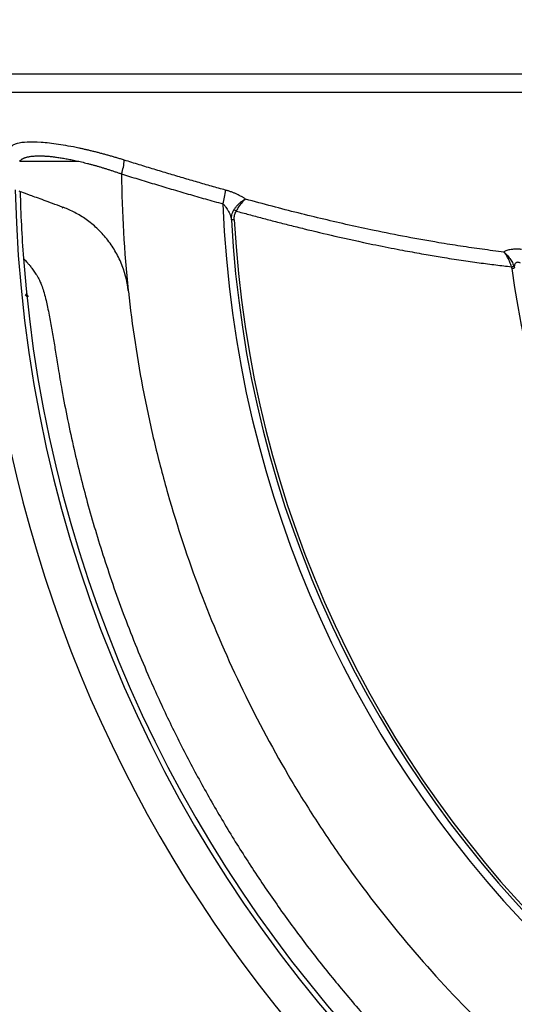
# Model space of a CAD drawing. Header units: millimetres. Extents: x 25 to 1092, y 25 to 838.
# Tile 36 of 94: x 524 to 573, y 245 to 342. Entities that reach past the tile are written whole.
import ezdxf

# ---------------------------------------------------------------- set-up
doc = ezdxf.new("R2010")
doc.units = ezdxf.units.MM
doc.header["$LTSCALE"] = 4
doc.layers.add('DIMENSIONS', color=140, linetype='Continuous', lineweight=25)
doc.styles.add('SLDTEXTSTYLE0', font='TXT', dxfattribs={"width": 0.7})
doc.dimstyles.new('SLDDIMSTYLE0', dxfattribs={"dimtxt": 8.632031, "dimasz": 13.208, "dimexe": 0, "dimexo": 0.0625, "dimgap": 2.158008, "dimtad": 0, "dimtih": 1, "dimtoh": 1, "dimrnd": 1e-09, "dimzin": 12, "dimdsep": 46, "dimtxsty": 'SLDTEXTSTYLE0', "dimsah": 1, "dimcen": 0.09, "dimadec": 0, "dimazin": 3, "dimtfac": 1, "dimtofl": 0, "dimtmove": 0, "dimatfit": 3, "dimfxl": 0, "dimfrac": 2, "dimtolj": 1, "dimtzin": 12, "dimarcsym": 0})
doc.dimstyles.new('SLDDIMSTYLE1', dxfattribs={"dimtxt": 8.632031, "dimasz": 13.208, "dimexe": 0, "dimexo": 0.0625, "dimgap": 2.158008, "dimtad": 0, "dimtih": 1, "dimtoh": 1, "dimrnd": 1e-09, "dimzin": 4, "dimdsep": 46, "dimtxsty": 'SLDTEXTSTYLE0', "dimsah": 1, "dimcen": 0.09, "dimadec": 0, "dimazin": 1, "dimtfac": 1, "dimtofl": 0, "dimtmove": 0, "dimatfit": 3, "dimfxl": 0, "dimfrac": 2, "dimtolj": 1, "dimtzin": 12, "dimarcsym": 0})

# ---------------------------------------------------------------- blocks, each defined once
blk = doc.blocks.new('_D')
at = {"layer": 'DIMENSIONS'}
for p, q in [((501.614, 522.38), (501.614, 558.646)), ((669.878, 202.919), (669.878, 558.646)), ((501.614, 545.946), (561.988, 545.946)), ((573.685, 545.946), (570.786, 545.946)), ((570.786, 545.946), (570.786, 532.227)), ((599.336, 545.946), (602.234, 545.946)), ((602.234, 545.946), (602.234, 532.227)), ((669.878, 545.946), (611.032, 545.946)), ((570.786, 532.227), (573.685, 532.227)), ((602.234, 532.227), (599.336, 532.227))]:
    blk.add_line(p, q, dxfattribs=at)
for points in [[(501.614, 545.946), (514.822, 543.914), (514.822, 547.978)], [(669.878, 545.946), (656.67, 547.978), (656.67, 543.914)]]:
    blk.add_solid(points, dxfattribs=at)
at = {"layer": 'DIMENSIONS', "char_height": 8.4667, "attachment_point": 1, "style": 'SLDTEXTSTYLE0'}
for s, insert in [('168.3', (570.094, 558.793)), ('6.62', (573.685, 543.141))]:
    blk.add_mtext(s, dxfattribs=dict(at, insert=insert))
blk = doc.blocks.new('_D_2')
at = {"layer": 'DIMENSIONS'}
for p, q in [((496.866, 357.57), (454.353, 357.57)), ((467.053, 357.57), (467.053, 293.084)), ((454.227, 277.433), (451.329, 277.433)), ((451.329, 277.433), (451.329, 263.713)), ((479.878, 277.433), (482.777, 277.433)), ((482.777, 277.433), (482.777, 263.713)), ((451.329, 263.713), (454.227, 263.713)), ((482.777, 263.713), (479.878, 263.713)), ((467.053, 194.607), (467.053, 261.781)), ((647.968, 194.607), (454.353, 194.607))]:
    blk.add_line(p, q, dxfattribs=at)
for points in [[(467.053, 357.57), (465.021, 344.362), (469.085, 344.362)], [(467.053, 194.607), (469.085, 207.815), (465.021, 207.815)]]:
    blk.add_solid(points, dxfattribs=at)
at = {"layer": 'DIMENSIONS', "char_height": 8.4667, "attachment_point": 1, "style": 'SLDTEXTSTYLE0'}
for s, insert in [('163.0', (450.637, 290.279)), ('6.42', (454.227, 274.628))]:
    blk.add_mtext(s, dxfattribs=dict(at, insert=insert))
blk = doc.blocks.new('_D_3')
at = {"layer": 'DIMENSIONS'}
for p, q in [((513.364, 520.533), (410.879, 520.533)), ((423.579, 520.533), (423.579, 373.456)), ((407.163, 357.805), (404.264, 357.805)), ((404.264, 357.805), (404.264, 344.085)), ((439.995, 357.805), (442.894, 357.805)), ((442.894, 357.805), (442.894, 344.085)), ((404.264, 344.085), (407.163, 344.085)), ((442.894, 344.085), (439.995, 344.085)), ((423.579, 194.607), (423.579, 342.153)), ((647.968, 194.607), (410.879, 194.607))]:
    blk.add_line(p, q, dxfattribs=at)
for points in [[(423.579, 520.533), (421.547, 507.325), (425.611, 507.325)], [(423.579, 194.607), (425.611, 207.815), (421.547, 207.815)]]:
    blk.add_solid(points, dxfattribs=at)
at = {"layer": 'DIMENSIONS', "char_height": 8.4667, "attachment_point": 1, "style": 'SLDTEXTSTYLE0'}
for s, insert in [('325.9', (407.163, 370.651)), ('12.83', (407.163, 355))]:
    blk.add_mtext(s, dxfattribs=dict(at, insert=insert))

msp = doc.modelspace()

# ---------------------------------------------------------------- linework, layer by layer
for p, q in [((501.746021, 337.096699), (665.925676, 337.096699)), ((502.900468, 335.284231), (664.823733, 335.284231)), ((528.162791, 323.905567), (528.083186, 323.825962)), ((545.061787, 322.68753), (544.787277, 322.672955)), ((572.65912, 318.081864), (572.699624, 318.00627))]:
    msp.add_line(p, q)
for centre, radius, start, end in [((529.053571, 328.943552), 5.171826, 340.43880159, 355.85037375), ((653.628021, 328.451954), 119.707542, 180.59351281, 186.11656352), ((653.734087, 328.55802), 130.32678, 181.2866802, 268.7133198), ((653.734087, 328.55802), 129.846553, 181.36926451, 184.28370006), ((537.48237, 326.238613), 6.758776, 342.9125019, 354.6299132), ((653.628021, 328.451954), 109.765582, 182.19249007, 269.1662368), ((543.852123, 321.144288), 2.776846, 59.77024853, 64.78850649), ((653.628021, 328.451954), 108.994057, 183.03931783, 269.15829653), ((653.628021, 328.451954), 108.71916, 183.03931791, 269.15829653), ((653.734087, 328.55802), 129.846553, 184.28370006, 265.71629994), ((568.84316, 329.924654), 12.407524, 286.75991932, 287.87066316), ((653.628021, 328.451954), 81.849303, 187.43689571, 268.88583303), ((524.782921, 315.194527), 0.088663, 194.99649516, 231.79883125), ((653.734087, 328.55802), 133.846553, 190.11603475, 259.88382732)]:
    msp.add_arc(centre, radius, start, end)
for points, knots in [([(534.211839, 328.569312), (534.090361, 328.607081), (533.848072, 328.682412), (533.486384, 328.791459), (533.12746, 328.897176), (532.771424, 328.999309), (532.418354, 329.097927), (532.068344, 329.19301), (531.721487, 329.284564), (531.377879, 329.372586), (531.037619, 329.457078), (530.700805, 329.538039), (530.367542, 329.615469), (530.037932, 329.689365), (529.466622, 329.812762), (528.673163, 329.969475), (527.702615, 330.131351), (526.802309, 330.25105), (525.714478, 330.352654), (524.560211, 330.373071), (523.733074, 330.25277), (523.268566, 330.07974), (523.063701, 329.941227), (522.949671, 329.812742), (522.889847, 329.707724), (522.853336, 329.594597), (522.850192, 329.512082), (522.848618, 329.470765)], [0, 0, 0, 0, 0.019703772, 0.039299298, 0.058798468, 0.078213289, 0.097555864, 0.11683836, 0.136072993, 0.155271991, 0.174447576, 0.193611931, 0.212777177, 0.231955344, 0.251158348, 0.313806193, 0.376472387, 0.438863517, 0.501206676, 0.624517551, 0.750393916, 0.812515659, 0.875118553, 0.906277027, 0.93745235, 0.968681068, 1, 1, 1, 1]), ([(523.882467, 328.451954), (523.898312, 328.473582), (523.929911, 328.516717), (523.989699, 328.576578), (524.05822, 328.632638), (524.136221, 328.684564), (524.223315, 328.732439), (524.31942, 328.776238), (524.424374, 328.815967), (524.53804, 328.851627), (524.660275, 328.883221), (524.79094, 328.910755), (524.929898, 328.934236), (525.077012, 328.953673), (525.232148, 328.969074), (525.395173, 328.980456), (525.565957, 328.987821), (525.795481, 328.99219), (526.093463, 328.988378), (526.47179, 328.969603), (526.874469, 328.936798), (527.299683, 328.890072), (527.74584, 328.829591), (528.211355, 328.755619), (528.695149, 328.668031), (529.194548, 328.568195), (529.540297, 328.490686), (529.713071, 328.451954)], [0, 0, 0, 0, 0.032582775, 0.064981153, 0.0971987, 0.129239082, 0.16110611, 0.192803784, 0.224336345, 0.255708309, 0.28692451, 0.317990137, 0.348910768, 0.379692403, 0.410341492, 0.440864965, 0.471270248, 0.501565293, 0.557801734, 0.613773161, 0.669517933, 0.725016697, 0.780300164, 0.835402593, 0.890360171, 0.945211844, 1, 1, 1, 1]), ([(544.21148, 325.60607), (543.750103, 325.735063), (542.821681, 325.994633), (541.423526, 326.395175), (540.010374, 326.806837), (538.582201, 327.230244), (537.13879, 327.665351), (535.679744, 328.111691), (534.703155, 328.416144), (534.211839, 328.569312)], [0, 0, 0, 0, 0.137641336, 0.276973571, 0.41802764, 0.560832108, 0.705413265, 0.851795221, 1, 1, 1, 1]), ([(523.882467, 328.451954), (524.114549, 328.451954), (524.743429, 328.451954), (526.232739, 328.451954), (526.822476, 328.451954), (528.159365, 328.451954), (528.905624, 328.451954), (529.713071, 328.451954)], [0, 0, 0, 0, 0.5, 0.5, 0.75, 0.75, 1, 1, 1, 1]), ([(529.713071, 328.451954), (529.807216, 328.430101), (529.99539, 328.386423), (530.282329, 328.316328), (530.572154, 328.242961), (530.865056, 328.166036), (531.160786, 328.085674), (531.459227, 328.001882), (531.760227, 327.914702), (532.063647, 327.824163), (532.369347, 327.730299), (532.677189, 327.63314), (532.987036, 327.532735), (533.298761, 327.429053), (533.612213, 327.322366), (533.821876, 327.248804), (533.926902, 327.211955)], [0, 0, 0, 0, 0.071266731, 0.142445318, 0.213547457, 0.284607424, 0.3556589, 0.426734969, 0.497868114, 0.569090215, 0.640432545, 0.711925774, 0.783599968, 0.855484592, 0.927608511, 1, 1, 1, 1]), ([(533.926902, 327.211955), (534.464772, 327.044733), (535.546787, 326.708339), (537.183111, 326.210211), (538.841213, 325.714011), (540.521512, 325.221458), (542.22364, 324.732253), (543.367688, 324.413105), (543.942794, 324.25267)], [0, 0, 0, 0, 0.161987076, 0.325863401, 0.491616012, 0.659231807, 0.82869757, 1, 1, 1, 1]), ([(528.089004, 323.939505), (527.417226, 324.184012), (526.816886, 324.402518), (526.024057, 324.691084), (525.777648, 324.780769), (525.322649, 324.946376), (525.118092, 325.020828), (524.569944, 325.220338), (524.290719, 325.321967), (523.910745, 325.460267), (523.81514, 325.495064), (523.81514, 325.495064)], [0, 0, 0, 0, 0.25, 0.25, 0.375, 0.375, 0.5, 0.5, 0.75, 0.75, 1, 1, 1, 1]), ([(546.181243, 324.714133), (546.151614, 324.735191), (546.092409, 324.77727), (545.996172, 324.840282), (545.894666, 324.903054), (545.751702, 324.986329), (545.560682, 325.08878), (545.313396, 325.207615), (545.051771, 325.320616), (544.777693, 325.426182), (544.496516, 325.523305), (544.306081, 325.578601), (544.21148, 325.60607)], [0, 0, 0, 0, 0.062519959, 0.124925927, 0.187396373, 0.250111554, 0.375754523, 0.500666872, 0.626313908, 0.75095339, 0.876284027, 1, 1, 1, 1]), ([(545.034951, 323.656616), (545.05554, 323.689437), (545.097866, 323.756909), (545.16862, 323.856969), (545.246942, 323.958845), (545.332903, 324.061374), (545.425517, 324.163407), (545.524011, 324.263115), (545.623211, 324.355405), (545.765211, 324.475895), (545.917002, 324.585763), (546.048019, 324.659469), (546.117741, 324.690872), (546.150264, 324.703481), (546.165946, 324.709046), (546.173097, 324.711464), (546.176369, 324.712547), (546.17854, 324.713261), (546.180162, 324.713785), (546.181243, 324.714134)], [0, 0, 0, 0, 0.060072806, 0.1234976, 0.190659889, 0.262072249, 0.337353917, 0.416341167, 0.499468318, 0.57732925, 0.763194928, 0.885197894, 0.943539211, 0.972011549, 0.986066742, 0.993048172, 0.994788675, 0.996527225, 1, 1, 1, 1]), ([(546.181243, 324.714134), (546.062215, 324.646371), (545.911839, 324.502589), (545.663601, 324.198912), (545.578458, 324.084476), (545.408284, 323.828704), (545.326202, 323.692062), (545.250178, 323.543521)], [0, 0, 0, 0, 0.5, 0.5, 0.75, 0.75, 1, 1, 1, 1]), ([(571.663183, 319.498679), (571.309996, 319.541704), (570.602418, 319.6279), (569.540504, 319.768415), (568.475463, 319.917365), (567.406789, 320.075549), (566.333863, 320.242753), (564.556033, 320.533538), (562.060592, 320.978992), (559.109423, 321.567554), (556.385606, 322.157488), (553.889955, 322.732898), (551.356157, 323.35132), (548.780313, 324.010415), (547.053495, 324.477964), (546.181243, 324.714133)], [0, 0, 0, 0, 0.04094114, 0.082021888, 0.123269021, 0.164708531, 0.206365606, 0.248264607, 0.372096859, 0.49823035, 0.594887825, 0.693247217, 0.793463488, 0.895674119, 1, 1, 1, 1]), ([(534.601952, 315.696933), (534.489382, 316.665598), (534.240733, 317.594798), (533.763501, 318.70732), (533.659145, 318.928029), (533.436765, 319.357269), (533.318491, 319.566536), (532.943189, 320.178496), (532.66575, 320.565418), (532.058666, 321.296517), (531.725711, 321.642993), (531.036967, 322.266718), (530.679253, 322.547084), (530.128761, 322.923405), (529.942928, 323.041466), (529.567662, 323.263167), (529.37833, 323.366656), (528.817079, 323.651245), (528.448377, 323.808703), (528.089004, 323.939505)], [0, 0, 0, 0, 0.25, 0.25, 0.3125, 0.3125, 0.375, 0.375, 0.5, 0.5, 0.625, 0.625, 0.75, 0.75, 0.8125, 0.8125, 0.875, 0.875, 1, 1, 1, 1]), ([(543.942794, 324.25267), (543.966733, 324.229792), (544.016974, 324.181778), (544.091079, 324.101272), (544.167915, 324.010564), (544.263079, 323.887305), (544.380433, 323.714997), (544.504303, 323.502953), (544.59588, 323.314312), (544.65601, 323.169846), (544.70151, 323.047452), (544.74155, 322.917791), (544.772615, 322.787121), (544.782634, 322.709107), (544.787277, 322.672955)], [0, 0, 0, 0, 0.050323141, 0.105612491, 0.165977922, 0.231501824, 0.344631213, 0.489941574, 0.622308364, 0.688751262, 0.753803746, 0.847145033, 0.929167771, 1, 1, 1, 1]), ([(544.787277, 322.672955), (544.779365, 322.842068), (544.796195, 323.013672), (544.878671, 323.346354), (544.942916, 323.505662), (545.034951, 323.656616)], [0, 0, 0, 0, 0.5, 0.5, 1, 1, 1, 1]), ([(545.061787, 322.68753), (545.060506, 322.724718), (545.05795, 322.79889), (545.063367, 322.909999), (545.075553, 323.020388), (545.102147, 323.16731), (545.151227, 323.346606), (545.217634, 323.478756), (545.250178, 323.543521)], [0, 0, 0, 0, 0.1256803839, 0.2506704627, 0.3754945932, 0.5006796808, 0.755291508, 1, 1, 1, 1]), ([(545.250178, 323.54352), (545.668317, 323.428837), (546.518444, 323.195673), (547.817057, 322.848418), (549.159336, 322.497014), (550.545566, 322.143151), (552.494229, 321.659079), (555.227895, 321.010341), (558.29489, 320.340195), (560.686105, 319.86196), (562.435928, 319.530555), (563.907433, 319.26587), (565.678716, 318.967481), (567.42939, 318.694015), (569.203432, 318.440937), (570.85305, 318.225042), (571.912496, 318.10284), (572.421019, 318.044183)], [0, 0, 0, 0, 0.0469782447, 0.0955123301, 0.1455962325, 0.1972237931, 0.2503887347, 0.3628991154, 0.5011552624, 0.5897861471, 0.6264258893, 0.6935749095, 0.7512919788, 0.8204215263, 0.8849012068, 0.9447538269, 1, 1, 1, 1]), ([(524.25027, 318.859127), (524.250983, 318.858427), (524.252404, 318.857032), (524.263857, 318.845636), (524.281969, 318.8274), (524.307266, 318.801661), (524.356098, 318.751453), (524.445691, 318.657846), (524.601109, 318.487962), (524.794723, 318.264289), (525.02573, 317.976799), (525.28262, 317.63145), (525.519103, 317.27765), (525.707026, 316.971588), (525.829294, 316.744509), (525.922541, 316.532058), (526.004707, 316.325921), (526.131676, 315.975034), (526.298377, 315.442384), (526.479272, 314.75533), (526.645326, 314.020761), (526.842573, 313.047816), (527.069354, 311.802203), (527.270366, 310.582847), (527.42738, 309.595696), (527.547575, 308.833642), (527.745677, 307.585572), (528.083876, 305.618981), (528.598937, 302.941588), (529.402863, 299.236532), (530.553851, 294.661399), (532.203217, 289.136208), (534.236939, 283.326667), (536.118541, 278.702553), (537.629636, 275.327616), (538.596099, 273.268177), (539.599888, 271.224695), (540.640601, 269.198177), (541.71779, 267.18964), (542.830973, 265.200077), (543.97963, 263.230468), (545.163208, 261.28177), (546.381118, 259.354923), (547.632738, 257.450843), (548.917413, 255.57042), (550.234459, 253.714522), (551.583159, 251.88399), (552.962769, 250.079636), (554.37252, 248.302246), (555.811603, 246.552562), (557.279243, 244.831354), (558.774413, 243.139128), (560.29693, 241.477228), (561.84336, 239.843727), (562.897184, 238.779154), (563.423519, 238.247451)], [0, 0, 0, 0, 0.003170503, 0.006317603, 0.009443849, 0.01255182, 0.015644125, 0.023535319, 0.031214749, 0.03913139, 0.046815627, 0.054756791, 0.062381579, 0.066725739, 0.070171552, 0.072606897, 0.075224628, 0.078037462, 0.085461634, 0.093767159, 0.101026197, 0.109487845, 0.125218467, 0.140926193, 0.148344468, 0.156634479, 0.165170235, 0.1880565, 0.219339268, 0.250843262, 0.307189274, 0.367548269, 0.431985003, 0.500547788, 0.524355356, 0.548185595, 0.572034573, 0.595898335, 0.619772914, 0.64365433, 0.667538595, 0.691421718, 0.715299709, 0.739168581, 0.763024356, 0.786863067, 0.810680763, 0.834473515, 0.858237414, 0.881968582, 0.905663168, 0.929317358, 0.952927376, 0.976489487, 1, 1, 1, 1]), ([(573.433783, 319.751926), (573.387723, 319.756315), (573.296124, 319.765044), (573.159769, 319.773397), (573.02553, 319.778131), (572.849, 319.779187), (572.634013, 319.770822), (572.391528, 319.744955), (572.168529, 319.70402), (571.971054, 319.648546), (571.797917, 319.580762), (571.70826, 319.52614), (571.663183, 319.498679)], [0, 0, 0, 0, 0.063486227, 0.126252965, 0.188561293, 0.250678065, 0.375793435, 0.500694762, 0.625042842, 0.750456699, 0.874537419, 1, 1, 1, 1]), ([(571.663183, 319.498679), (571.755972, 319.433908), (571.84821, 319.353041), (572.032305, 319.164306), (572.125097, 319.055066), (572.302155, 318.816352), (572.385063, 318.689317), (572.534697, 318.416661), (572.60221, 318.268738), (572.650649, 318.115772)], [0, 0, 0, 0, 0.25, 0.25, 0.5, 0.5, 0.75, 0.75, 1, 1, 1, 1]), ([(572.421019, 318.044183), (572.382798, 318.204275), (572.329507, 318.360488), (572.213216, 318.64854), (572.149506, 318.782808), (572.014444, 319.03434), (571.944089, 319.149047), (571.804334, 319.346681), (571.734239, 319.43106), (571.663183, 319.498679)], [0, 0, 0, 0, 0.25, 0.25, 0.5, 0.5, 0.75, 0.75, 1, 1, 1, 1]), ([(572.421019, 318.044183), (572.429899, 318.013626), (572.44777, 317.952131), (572.460718, 317.889412), (572.467232, 317.857858)], [0, 0, 0, 0, 0.496887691, 1, 1, 1, 1]), ([(572.705596, 317.896444), (572.704802, 317.896327), (572.703056, 317.896069), (572.687048, 317.893675), (572.655997, 317.888756), (572.606521, 317.880704), (572.541497, 317.869967), (572.49205, 317.861905), (572.467232, 317.857858)], [0, 0, 0, 0, 0.118031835, 0.259508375, 0.423945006, 0.607634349, 0.803068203, 1, 1, 1, 1]), ([(573.324304, 318.398596), (573.276193, 318.421913), (573.18542, 318.465906), (573.044532, 318.488964), (572.92068, 318.468415), (572.822592, 318.405785), (572.752888, 318.306929), (572.702019, 318.166858), (572.708455, 318.049775), (572.712193, 317.98177)], [0, 0, 0, 0, 0.135523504, 0.255698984, 0.372482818, 0.496997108, 0.629275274, 0.784671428, 1, 1, 1, 1]), ([(572.705764, 317.895157), (572.705676, 317.895835), (572.705618, 317.896282), (572.705601, 317.896407), (572.705598, 317.896432), (572.705596, 317.896444), (572.705597, 317.896444)], [0, 0, 0, 0, 0.000005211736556, 0.000005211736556, 0.000005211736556, 0.000006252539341, 0.000006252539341, 0.000006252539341, 0.000006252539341]), ([(524.630345, 315.070484), (524.612976, 315.086124), (524.536333, 315.155141), (524.477413, 315.225052), (524.431846, 315.27912)], [0, 0, 0, 0, 0.226618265, 1, 1, 1, 1]), ([(524.737677, 315.107676), (524.698753, 315.142426), (524.60093, 315.22976), (524.524845, 315.317836), (524.479035, 315.370866)], [0, 0, 0, 0, 0.397905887, 1, 1, 1, 1]), ([(534.611176, 315.614594), (534.976194, 312.229242), (535.485121, 308.860773), (536.463688, 303.848896), (536.82554, 302.186618), (537.615931, 298.892421), (538.044862, 297.25844), (540.355365, 289.153021), (542.732375, 282.874221), (547.091206, 273.764484), (548.675936, 270.779147), (550.827021, 267.113643), (551.266003, 266.383535), (552.156928, 264.936966), (552.60936, 264.219652), (553.987461, 262.085535), (554.93401, 260.686618), (557.855199, 256.559723), (559.910992, 253.901268), (564.235196, 248.766505), (566.503614, 246.290203), (571.258188, 241.52413), (573.74442, 239.234426), (576.990381, 236.490663), (577.646744, 235.947685), (578.967347, 234.87857), (579.632312, 234.351809), (581.641091, 232.794735), (582.998777, 231.787612), (589.87907, 226.905561), (595.67729, 223.491377), (603.288565, 219.831307), (604.829164, 219.12996), (607.947829, 217.789897), (609.528069, 217.150533), (614.300287, 215.33816), (617.522835, 214.269747), (622.41721, 212.873306), (624.058784, 212.442268), (627.362285, 211.649493), (629.025357, 211.287539), (634.037067, 210.309019), (637.405423, 209.800115), (640.790661, 209.435108)], [0, 0, 0, 0, 0.0625, 0.0625, 0.09375, 0.09375, 0.125, 0.125, 0.25, 0.25, 0.3125, 0.3125, 0.328125, 0.328125, 0.34375, 0.34375, 0.375, 0.375, 0.4375, 0.4375, 0.5, 0.5, 0.5625, 0.5625, 0.578125, 0.578125, 0.59375, 0.59375, 0.625, 0.625, 0.75, 0.75, 0.78125, 0.78125, 0.8125, 0.8125, 0.875, 0.875, 0.90625, 0.90625, 0.9375, 0.9375, 1, 1, 1, 1])]:
    msp.add_open_spline(points, degree=3, knots=knots)
for points in [[(572.650649, 318.115772), (572.67366, 318.043105), (572.692024, 317.969144), (572.705764, 317.895157)], [(534.601952, 315.696933), (534.60514, 315.6695), (534.608215, 315.642053), (534.611176, 315.614594)]]:
    msp.add_open_spline(points, degree=3)

# ---------------------------------------------------------------- dimensions: what is measured, and where the dimension line sits
at = {"layer": 'DIMENSIONS'}
dim = msp.add_linear_dim(base=(501.614021, 545.946322), p1=(669.878021, 197.839283), p2=(501.614021, 517.300325), dimstyle='SLDDIMSTYLE0', dxfattribs=at)
dim.commit()
dim.dimension.update_dxf_attribs({"geometry": '_D', "text_midpoint": (586.510362, 545.946322), "dimtype": 160})
for base, p1, p2, dimstyle, picture, middle in [((423.578938, 520.53295), (653.048107, 194.606657), (518.443935, 520.53295), 'SLDDIMSTYLE0', '_D_3', (423.578938, 357.804534)), ((467.052649, 194.606657), (501.946021, 357.569804), (653.048107, 194.606657), 'SLDDIMSTYLE1', '_D_2', (467.052649, 277.432565))]:
    dim = msp.add_linear_dim(base=base, p1=p1, p2=p2, angle=90, dimstyle=dimstyle, dxfattribs=at)
    dim.commit()
    dim.dimension.update_dxf_attribs({"geometry": picture, "text_midpoint": middle, "dimtype": 160})

doc.saveas('drawing.dxf')
